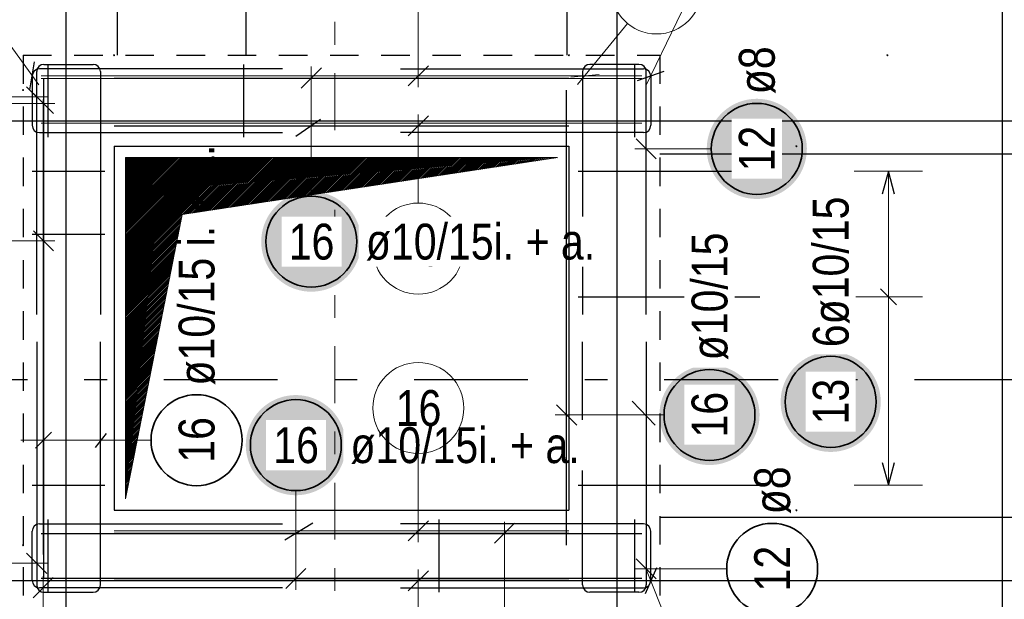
# Model space of a CAD drawing. Header units: millimetres. Extents: x -50 to 89, y -23 to 66.
# Tile 24 of 60: x 10.67 to 15, y 10.9 to 13.45. Entities that reach past the tile are written whole.
import ezdxf

# ---------------------------------------------------------------- set-up
doc = ezdxf.new("R2010")
doc.units = ezdxf.units.MM
for name, pattern in [('DASHDOT', [1, 0.5, -0.25, 0, -0.25]), ('DASHDOTX2', [2, 1, -0.5, 0, -0.5]), ('HIDDEN', [0.375, 0.25, -0.125])]:
    doc.linetypes.add(name, pattern=pattern)
for name, color, linetype, lineweight in [('Achsen', 7, 'Continuous', 20), ('Bewehrung obere', 7, 'Continuous', 20), ('nplo Bewehrung', 7, 'Continuous', 20)]:
    doc.layers.add(name, color=color, linetype=linetype, lineweight=lineweight)
doc.styles.add('Arial Narrow', font='ARIALN.TTF')

msp = doc.modelspace()

# ---------------------------------------------------------------- hatches: boundary and pattern name
at = {"lineweight": 13}
h = msp.add_hatch(dxfattribs=at)
h.set_pattern_fill('Mau', color=6, scale=0.01, angle=45, style=0, pattern_type=2)
h.set_pattern_definition([(45, (0, 0), (-0.0036769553, 0.0036769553), [])])
h.paths.add_polyline_path([(11.13536, 11.341704), (11.38536, 12.591704), (13.03536, 12.841704), (11.13536, 12.841704)])
at = {"lineweight": 25, "true_color": 0xffffff}
msp.add_hatch(color=7, dxfattribs=at).paths.add_polyline_path([(13.923385, 11.710867), (13.923251, 11.718545), (13.922849, 11.726213), (13.92218, 11.733863), (13.921244, 11.741485), (13.920042, 11.74907), (13.918577, 11.756608), (13.91685, 11.76409), (13.914862, 11.771507), (13.912617, 11.778851), (13.910117, 11.786112), (13.907365, 11.793281), (13.904365, 11.800349), (13.901119, 11.807309), (13.897633, 11.814151), (13.89391, 11.820867), (13.889955, 11.827449), (13.885773, 11.83389), (13.881368, 11.84018), (13.876747, 11.846313), (13.871915, 11.85228), (13.866877, 11.858076), (13.86164, 11.863692), (13.85621, 11.869122), (13.850593, 11.874359), (13.844798, 11.879397), (13.83883, 11.884229), (13.832698, 11.888851), (13.826407, 11.893255), (13.819967, 11.897438), (13.813385, 11.901393), (13.806668, 11.905116), (13.799826, 11.908602), (13.792867, 11.911847), (13.785798, 11.914848), (13.778629, 11.917599), (13.771368, 11.9201), (13.764025, 11.922345), (13.756608, 11.924332), (13.749125, 11.92606), (13.741587, 11.927525), (13.734003, 11.928726), (13.726381, 11.929662), (13.718731, 11.930331), (13.711063, 11.930733), (13.703385, 11.930867), (13.695707, 11.930733), (13.688038, 11.930331), (13.680388, 11.929662), (13.672767, 11.928726), (13.665182, 11.927525), (13.657644, 11.92606), (13.650162, 11.924332), (13.642745, 11.922345), (13.635401, 11.9201), (13.62814, 11.917599), (13.620971, 11.914848), (13.613903, 11.911847), (13.606943, 11.908602), (13.600101, 11.905116), (13.593385, 11.901393), (13.586803, 11.897438), (13.580362, 11.893255), (13.574072, 11.888851), (13.567939, 11.884229), (13.561971, 11.879397), (13.556176, 11.874359), (13.55056, 11.869122), (13.54513, 11.863692), (13.539893, 11.858076), (13.534855, 11.85228), (13.530022, 11.846313), (13.525401, 11.84018), (13.520996, 11.83389), (13.516814, 11.827449), (13.512859, 11.820867), (13.509136, 11.814151), (13.50565, 11.807309), (13.502405, 11.800349), (13.499404, 11.793281), (13.496652, 11.786112), (13.494152, 11.778851), (13.491907, 11.771507), (13.48992, 11.76409), (13.488192, 11.756608), (13.486727, 11.74907), (13.485526, 11.741485), (13.48459, 11.733863), (13.483921, 11.726213), (13.483519, 11.718545), (13.483385, 11.710867), (13.483519, 11.703189), (13.483921, 11.695521), (13.48459, 11.687871), (13.485526, 11.680249), (13.486727, 11.672664), (13.488192, 11.665127), (13.48992, 11.657644), (13.491907, 11.650227), (13.494152, 11.642883), (13.496652, 11.635623), (13.499404, 11.628454), (13.502405, 11.621385), (13.50565, 11.614425), (13.509136, 11.607583), (13.512859, 11.600867), (13.516814, 11.594285), (13.520996, 11.587845), (13.525401, 11.581554), (13.530022, 11.575422), (13.534855, 11.569454), (13.539893, 11.563658), (13.54513, 11.558042), (13.55056, 11.552612), (13.556176, 11.547375), (13.561971, 11.542337), (13.567939, 11.537505), (13.574072, 11.532883), (13.580362, 11.528479), (13.586803, 11.524296), (13.593385, 11.520341), (13.600101, 11.516619), (13.606943, 11.513132), (13.613903, 11.509887), (13.620971, 11.506887), (13.62814, 11.504135), (13.635401, 11.501635), (13.642745, 11.499389), (13.650162, 11.497402), (13.657644, 11.495675), (13.665182, 11.494209), (13.672767, 11.493008), (13.680388, 11.492072), (13.688038, 11.491403), (13.695707, 11.491001), (13.703385, 11.490867), (13.711063, 11.491001), (13.718731, 11.491403), (13.726381, 11.492072), (13.734003, 11.493008), (13.741587, 11.494209), (13.749125, 11.495675), (13.756608, 11.497402), (13.764025, 11.499389), (13.771368, 11.501635), (13.778629, 11.504135), (13.785798, 11.506887), (13.792867, 11.509887), (13.799826, 11.513132), (13.806668, 11.516619), (13.813385, 11.520341), (13.819967, 11.524296), (13.826407, 11.528479), (13.832698, 11.532883), (13.83883, 11.537505), (13.844798, 11.542337), (13.850593, 11.547375), (13.85621, 11.552612), (13.86164, 11.558042), (13.866877, 11.563658), (13.871915, 11.569454), (13.876747, 11.575422), (13.881368, 11.581554), (13.885773, 11.587845), (13.889955, 11.594285), (13.89391, 11.600867), (13.897633, 11.607583), (13.901119, 11.614425), (13.904365, 11.621385), (13.907365, 11.628454), (13.910117, 11.635623), (13.912617, 11.642883), (13.914862, 11.650227), (13.91685, 11.657644), (13.918577, 11.665127), (13.920042, 11.672664), (13.921244, 11.680249), (13.92218, 11.687871), (13.922849, 11.695521)])
at = {"layer": 'Achsen', "lineweight": 25, "true_color": 0xffffff}
for points in [[(12.172577, 12.472623), (12.172443, 12.480301), (12.172041, 12.487969), (12.171372, 12.495619), (12.170436, 12.503241), (12.169235, 12.510825), (12.167769, 12.518363), (12.166042, 12.525846), (12.164055, 12.533263), (12.161809, 12.540607), (12.159309, 12.547867), (12.156557, 12.555036), (12.153557, 12.562105), (12.150312, 12.569065), (12.146825, 12.575907), (12.143103, 12.582623), (12.139148, 12.589205), (12.134965, 12.595645), (12.130561, 12.601936), (12.125939, 12.608068), (12.121107, 12.614036), (12.116069, 12.619832), (12.110832, 12.625448), (12.105402, 12.630878), (12.099786, 12.636115), (12.09399, 12.641153), (12.088023, 12.645985), (12.08189, 12.650607), (12.075599, 12.655011), (12.069159, 12.659193), (12.062577, 12.663148), (12.055861, 12.666871), (12.049019, 12.670358), (12.042059, 12.673603), (12.03499, 12.676603), (12.027821, 12.679355), (12.020561, 12.681855), (12.013217, 12.6841), (12.0058, 12.686088), (11.998318, 12.687815), (11.99078, 12.689281), (11.983195, 12.690482), (11.975573, 12.691418), (11.967923, 12.692087), (11.960255, 12.692489), (11.952577, 12.692623), (11.944899, 12.692489), (11.937231, 12.692087), (11.929581, 12.691418), (11.921959, 12.690482), (11.914374, 12.689281), (11.906836, 12.687815), (11.899354, 12.686088), (11.891937, 12.6841), (11.884593, 12.681855), (11.877333, 12.679355), (11.870164, 12.676603), (11.863095, 12.673603), (11.856135, 12.670358), (11.849293, 12.666871), (11.842577, 12.663148), (11.835995, 12.659193), (11.829555, 12.655011), (11.823264, 12.650607), (11.817131, 12.645985), (11.811164, 12.641153), (11.805368, 12.636115), (11.799752, 12.630878), (11.794322, 12.625448), (11.789085, 12.619832), (11.784047, 12.614036), (11.779215, 12.608068), (11.774593, 12.601936), (11.770189, 12.595645), (11.766006, 12.589205), (11.762051, 12.582623), (11.758329, 12.575907), (11.754842, 12.569065), (11.751597, 12.562105), (11.748597, 12.555036), (11.745845, 12.547867), (11.743345, 12.540607), (11.741099, 12.533263), (11.739112, 12.525846), (11.737385, 12.518363), (11.735919, 12.510825), (11.734718, 12.503241), (11.733782, 12.495619), (11.733113, 12.487969), (11.732711, 12.480301), (11.732577, 12.472623), (11.732711, 12.464945), (11.733113, 12.457276), (11.733782, 12.449627), (11.734718, 12.442005), (11.735919, 12.43442), (11.737385, 12.426882), (11.739112, 12.4194), (11.741099, 12.411983), (11.743345, 12.404639), (11.745845, 12.397378), (11.748597, 12.390209), (11.751597, 12.383141), (11.754842, 12.376181), (11.758329, 12.369339), (11.762051, 12.362623), (11.766006, 12.356041), (11.770189, 12.3496), (11.774593, 12.34331), (11.779215, 12.337177), (11.784047, 12.33121), (11.789085, 12.325414), (11.794322, 12.319798), (11.799752, 12.314368), (11.805368, 12.309131), (11.811164, 12.304093), (11.817131, 12.299261), (11.823264, 12.294639), (11.829555, 12.290235), (11.835995, 12.286052), (11.842577, 12.282097), (11.849293, 12.278374), (11.856135, 12.274888), (11.863095, 12.271643), (11.870164, 12.268642), (11.877333, 12.26589), (11.884593, 12.26339), (11.891937, 12.261145), (11.899354, 12.259158), (11.906836, 12.25743), (11.914374, 12.255965), (11.921959, 12.254764), (11.929581, 12.253828), (11.937231, 12.253159), (11.944899, 12.252757), (11.952577, 12.252623), (11.960255, 12.252757), (11.967923, 12.253159), (11.975573, 12.253828), (11.983195, 12.254764), (11.99078, 12.255965), (11.998318, 12.25743), (12.0058, 12.259158), (12.013217, 12.261145), (12.020561, 12.26339), (12.027821, 12.26589), (12.03499, 12.268642), (12.042059, 12.271643), (12.049019, 12.274888), (12.055861, 12.278374), (12.062577, 12.282097), (12.069159, 12.286052), (12.075599, 12.290235), (12.08189, 12.294639), (12.088023, 12.299261), (12.09399, 12.304093), (12.099786, 12.309131), (12.105402, 12.314368), (12.110832, 12.319798), (12.116069, 12.325414), (12.121107, 12.33121), (12.125939, 12.337177), (12.130561, 12.34331), (12.134965, 12.3496), (12.139148, 12.356041), (12.143103, 12.362623), (12.146825, 12.369339), (12.150312, 12.376181), (12.153557, 12.383141), (12.156557, 12.390209), (12.159309, 12.397378), (12.161809, 12.404639), (12.164055, 12.411983), (12.166042, 12.4194), (12.167769, 12.426882), (12.169235, 12.43442), (12.170436, 12.442005), (12.171372, 12.449627), (12.172041, 12.457276)], [(12.104641, 11.578138), (12.104507, 11.585816), (12.104106, 11.593484), (12.103436, 11.601134), (12.1025, 11.608756), (12.101299, 11.616341), (12.099834, 11.623879), (12.098106, 11.631361), (12.096119, 11.638778), (12.093874, 11.646122), (12.091374, 11.653382), (12.088622, 11.660551), (12.085621, 11.66762), (12.082376, 11.67458), (12.07889, 11.681422), (12.075167, 11.688138), (12.071212, 11.69472), (12.06703, 11.70116), (12.062625, 11.707451), (12.058004, 11.713584), (12.053171, 11.719551), (12.048133, 11.725347), (12.042896, 11.730963), (12.037466, 11.736393), (12.03185, 11.74163), (12.026055, 11.746668), (12.020087, 11.7515), (12.013954, 11.756122), (12.007664, 11.760526), (12.001224, 11.764709), (11.994641, 11.768664), (11.987925, 11.772386), (11.981083, 11.775873), (11.974123, 11.779118), (11.967055, 11.782118), (11.959886, 11.78487), (11.952625, 11.78737), (11.945282, 11.789616), (11.937864, 11.791603), (11.930382, 11.79333), (11.922844, 11.794796), (11.91526, 11.795997), (11.907638, 11.796933), (11.899988, 11.797602), (11.892319, 11.798004), (11.884641, 11.798138), (11.876964, 11.798004), (11.869295, 11.797602), (11.861645, 11.796933), (11.854023, 11.795997), (11.846439, 11.794796), (11.838901, 11.79333), (11.831419, 11.791603), (11.824001, 11.789616), (11.816658, 11.78737), (11.809397, 11.78487), (11.802228, 11.782118), (11.795159, 11.779118), (11.7882, 11.775873), (11.781358, 11.772386), (11.774641, 11.768664), (11.768059, 11.764709), (11.761619, 11.760526), (11.755329, 11.756122), (11.749196, 11.7515), (11.743228, 11.746668), (11.737433, 11.74163), (11.731817, 11.736393), (11.726387, 11.730963), (11.72115, 11.725347), (11.716112, 11.719551), (11.711279, 11.713584), (11.706658, 11.707451), (11.702253, 11.70116), (11.698071, 11.69472), (11.694116, 11.688138), (11.690393, 11.681422), (11.686907, 11.67458), (11.683661, 11.66762), (11.680661, 11.660551), (11.677909, 11.653382), (11.675409, 11.646122), (11.673164, 11.638778), (11.671176, 11.631361), (11.669449, 11.623879), (11.667984, 11.616341), (11.666782, 11.608756), (11.665847, 11.601134), (11.665177, 11.593484), (11.664775, 11.585816), (11.664641, 11.578138), (11.664775, 11.57046), (11.665177, 11.562792), (11.665847, 11.555142), (11.666782, 11.54752), (11.667984, 11.539935), (11.669449, 11.532397), (11.671176, 11.524915), (11.673164, 11.517498), (11.675409, 11.510154), (11.677909, 11.502894), (11.680661, 11.495725), (11.683661, 11.488656), (11.686907, 11.481696), (11.690393, 11.474854), (11.694116, 11.468138), (11.698071, 11.461556), (11.702253, 11.455116), (11.706658, 11.448825), (11.711279, 11.442692), (11.716112, 11.436725), (11.72115, 11.430929), (11.726387, 11.425313), (11.731817, 11.419883), (11.737433, 11.414646), (11.743228, 11.409608), (11.749196, 11.404776), (11.755329, 11.400154), (11.761619, 11.39575), (11.768059, 11.391567), (11.774641, 11.387612), (11.781358, 11.38389), (11.7882, 11.380403), (11.795159, 11.377158), (11.802228, 11.374158), (11.809397, 11.371406), (11.816658, 11.368906), (11.824001, 11.36666), (11.831419, 11.364673), (11.838901, 11.362946), (11.846439, 11.36148), (11.854023, 11.360279), (11.861645, 11.359343), (11.869295, 11.358674), (11.876964, 11.358272), (11.884641, 11.358138), (11.892319, 11.358272), (11.899988, 11.358674), (11.907638, 11.359343), (11.91526, 11.360279), (11.922844, 11.36148), (11.930382, 11.362946), (11.937864, 11.364673), (11.945282, 11.36666), (11.952625, 11.368906), (11.959886, 11.371406), (11.967055, 11.374158), (11.974123, 11.377158), (11.981083, 11.380403), (11.987925, 11.38389), (11.994641, 11.387612), (12.001224, 11.391567), (12.007664, 11.39575), (12.013954, 11.400154), (12.020087, 11.404776), (12.026055, 11.409608), (12.03185, 11.414646), (12.037466, 11.419883), (12.042896, 11.425313), (12.048133, 11.430929), (12.053171, 11.436725), (12.058004, 11.442692), (12.062625, 11.448825), (12.06703, 11.455116), (12.071212, 11.461556), (12.075167, 11.468138), (12.07889, 11.474854), (12.082376, 11.481696), (12.085621, 11.488656), (12.088622, 11.495725), (12.091374, 11.502894), (12.093874, 11.510154), (12.096119, 11.517498), (12.098106, 11.524915), (12.099834, 11.532397), (12.101299, 11.539935), (12.1025, 11.54752), (12.103436, 11.555142), (12.104106, 11.562792)]]:
    msp.add_hatch(color=7, dxfattribs=at).paths.add_polyline_path(points)
at = {"layer": 'Bewehrung obere', "lineweight": 25, "true_color": 0xffffff}
msp.add_hatch(color=7, dxfattribs=at).paths.add_polyline_path([(14.456276, 11.768502), (14.456142, 11.77618), (14.45574, 11.783849), (14.455071, 11.791499), (14.454135, 11.79912), (14.452934, 11.806705), (14.451468, 11.814243), (14.449741, 11.821725), (14.447753, 11.829143), (14.445508, 11.836486), (14.443008, 11.843747), (14.440256, 11.850916), (14.437256, 11.857984), (14.434011, 11.864944), (14.430524, 11.871786), (14.426801, 11.878502), (14.422846, 11.885085), (14.418664, 11.891525), (14.41426, 11.897815), (14.409638, 11.903948), (14.404806, 11.909916), (14.399768, 11.915711), (14.394531, 11.921327), (14.389101, 11.926757), (14.383485, 11.931994), (14.377689, 11.937032), (14.371721, 11.941865), (14.365589, 11.946486), (14.359298, 11.950891), (14.352858, 11.955073), (14.346276, 11.959028), (14.33956, 11.962751), (14.332717, 11.966237), (14.325758, 11.969482), (14.318689, 11.972483), (14.31152, 11.975235), (14.30426, 11.977735), (14.296916, 11.97998), (14.289499, 11.981967), (14.282016, 11.983695), (14.274478, 11.98516), (14.266894, 11.986361), (14.259272, 11.987297), (14.251622, 11.987966), (14.243954, 11.988368), (14.236276, 11.988502), (14.228598, 11.988368), (14.220929, 11.987966), (14.21328, 11.987297), (14.205658, 11.986361), (14.198073, 11.98516), (14.190535, 11.983695), (14.183053, 11.981967), (14.175636, 11.97998), (14.168292, 11.977735), (14.161031, 11.975235), (14.153862, 11.972483), (14.146794, 11.969482), (14.139834, 11.966237), (14.132992, 11.962751), (14.126276, 11.959028), (14.119694, 11.955073), (14.113253, 11.950891), (14.106963, 11.946486), (14.10083, 11.941865), (14.094863, 11.937032), (14.089067, 11.931994), (14.083451, 11.926757), (14.078021, 11.921327), (14.072784, 11.915711), (14.067746, 11.909916), (14.062913, 11.903948), (14.058292, 11.897815), (14.053888, 11.891525), (14.049705, 11.885085), (14.04575, 11.878502), (14.042027, 11.871786), (14.038541, 11.864944), (14.035296, 11.857984), (14.032295, 11.850916), (14.029543, 11.843747), (14.027043, 11.836486), (14.024798, 11.829143), (14.022811, 11.821725), (14.021083, 11.814243), (14.019618, 11.806705), (14.018417, 11.79912), (14.017481, 11.791499), (14.016812, 11.783849), (14.01641, 11.77618), (14.016276, 11.768502), (14.01641, 11.760824), (14.016812, 11.753156), (14.017481, 11.745506), (14.018417, 11.737884), (14.019618, 11.7303), (14.021083, 11.722762), (14.022811, 11.71528), (14.024798, 11.707862), (14.027043, 11.700519), (14.029543, 11.693258), (14.032295, 11.686089), (14.035296, 11.67902), (14.038541, 11.672061), (14.042027, 11.665219), (14.04575, 11.658502), (14.049705, 11.65192), (14.053888, 11.64548), (14.058292, 11.63919), (14.062913, 11.633057), (14.067746, 11.627089), (14.072784, 11.621294), (14.078021, 11.615678), (14.083451, 11.610248), (14.089067, 11.605011), (14.094863, 11.599973), (14.10083, 11.59514), (14.106963, 11.590519), (14.113253, 11.586114), (14.119694, 11.581932), (14.126276, 11.577977), (14.132992, 11.574254), (14.139834, 11.570768), (14.146794, 11.567522), (14.153862, 11.564522), (14.161031, 11.56177), (14.168292, 11.55927), (14.175636, 11.557025), (14.183053, 11.555037), (14.190535, 11.55331), (14.198073, 11.551845), (14.205658, 11.550643), (14.21328, 11.549708), (14.220929, 11.549038), (14.228598, 11.548636), (14.236276, 11.548502), (14.243954, 11.548636), (14.251622, 11.549038), (14.259272, 11.549708), (14.266894, 11.550643), (14.274478, 11.551845), (14.282016, 11.55331), (14.289499, 11.555037), (14.296916, 11.557025), (14.30426, 11.55927), (14.31152, 11.56177), (14.318689, 11.564522), (14.325758, 11.567522), (14.332717, 11.570768), (14.33956, 11.574254), (14.346276, 11.577977), (14.352858, 11.581932), (14.359298, 11.586114), (14.365589, 11.590519), (14.371721, 11.59514), (14.377689, 11.599973), (14.383485, 11.605011), (14.389101, 11.610248), (14.394531, 11.615678), (14.399768, 11.621294), (14.404806, 11.627089), (14.409638, 11.633057), (14.41426, 11.63919), (14.418664, 11.64548), (14.422846, 11.65192), (14.426801, 11.658502), (14.430524, 11.665219), (14.434011, 11.672061), (14.437256, 11.67902), (14.440256, 11.686089), (14.443008, 11.693258), (14.445508, 11.700519), (14.447753, 11.707862), (14.449741, 11.71528), (14.451468, 11.722762), (14.452934, 11.7303), (14.454135, 11.737884), (14.455071, 11.745506), (14.45574, 11.753156)])

# ---------------------------------------------------------------- linework, layer by layer
at = {"color": 3, "linetype": 'HIDDEN', "lineweight": 25, "ltscale": 0.5}
for p, q in [((10.68536, 13.291704), (13.48536, 13.291704)), ((10.68536, 13.291704), (10.68536, 10.891704)), ((13.48536, 13.291704), (13.48536, 10.891704))]:
    msp.add_line(p, q, dxfattribs=at)
at = {"color": 3, "linetype": 'Continuous', "lineweight": 25, "ltscale": 0.5}
for p, q in [((10.775667, 11.097232), (10.775667, 13.097232)), ((10.740311, 11.564645), (10.811022, 11.635355))]:
    msp.add_line(p, q, dxfattribs=at)
at = {"color": 3, "linetype": 'Continuous', "lineweight": 25}
for p, q in [((11.08536, 12.891704), (13.08536, 12.891704)), ((11.08536, 12.891704), (11.08536, 11.291704)), ((13.363074, 11.771637), (13.464357, 11.666303)), ((11.003239, 11.567185), (11.052218, 11.628992)), ((11.08536, 11.291704), (13.08536, 11.291704))]:
    msp.add_line(p, q, dxfattribs=at)
at = {"color": 6, "linetype": 'Continuous', "lineweight": 13}
for p, q in [((11.13536, 11.341704), (11.13536, 12.841704)), ((11.13536, 12.841704), (13.03536, 12.841704)), ((11.38536, 12.591704), (13.03536, 12.841704)), ((11.13536, 11.341704), (11.38536, 12.591704))]:
    msp.add_line(p, q, dxfattribs=at)
at = {"color": 5, "linetype": 'Continuous', "lineweight": 18, "ltscale": 0.5}
for p, q in [((10.775667, 11.45), (10.775667, 11.75)), ((13.503385, 11.710867), (13.02536, 11.710867)), ((10.875667, 11.6), (10.675667, 11.6)), ((11.24813, 11.6), (10.875667, 11.6))]:
    msp.add_line(p, q, dxfattribs=at)
at = {"color": 9, "linetype": 'Continuous', "lineweight": 0}
for centre in [(10.68536, 13.138524), (10.68536, 11.138524)]:
    msp.add_circle(centre, 0.00222, dxfattribs=at)
at = {"color": 2, "linetype": 'Continuous', "lineweight": 35, "ltscale": 0.5}
for centre in [(13.703385, 11.710867), (11.44813, 11.6)]:
    msp.add_circle(centre, 0.2, dxfattribs=at)
at = {"layer": 'Achsen', "color": 3, "linetype": 'Continuous', "lineweight": 25, "ltscale": 0.5}
for p, q in [((11.996771, 13.235898), (11.908383, 13.14751)), ((10.77536, 13.191704), (10.77536, 10.991704)), ((11.08536, 13.191704), (13.08536, 13.191704)), ((12.845966, 11.235898), (12.757577, 11.14751)), ((10.76536, 11.189704), (13.40536, 11.189704)), ((11.08536, 11.191704), (13.08536, 11.191704)), ((11.840447, 10.94751), (11.928836, 11.035898)), ((10.76536, 10.993704), (13.40536, 10.993704)), ((11.08536, 10.991704), (13.08536, 10.991704))]:
    msp.add_line(p, q, dxfattribs=at)
at = {"layer": 'Achsen', "color": 5, "linetype": 'Continuous', "lineweight": 18, "ltscale": 0.5}
for p, q in [((11.952577, 12.672623), (11.952577, 13.241704)), ((11.884641, 11.378138), (11.884641, 10.941704)), ((12.801771, 10.011813), (12.801771, 11.241704))]:
    msp.add_line(p, q, dxfattribs=at)
at = {"layer": 'Achsen', "color": 9, "linetype": 'Continuous', "lineweight": 0, "ltscale": 0.5}
for p, q in [((10.819555, 13.034965), (10.731166, 13.123353)), ((10.415617, 13.079159), (10.82536, 13.079159))]:
    msp.add_line(p, q, dxfattribs=at)
at = {"layer": 'Achsen', "color": 3, "linetype": 'Continuous', "lineweight": 25}
for p, q in [((11.883962, 12.93583), (11.993565, 13.011182)), ((11.836011, 11.161636), (11.959314, 11.236988))]:
    msp.add_line(p, q, dxfattribs=at)
at = {"layer": 'Achsen', "color": 3, "linetype": 'DASHDOTX2', "lineweight": 25, "ltscale": 0.5}
msp.add_line((3.604582, 11.867023), (49.572129, 11.867023), dxfattribs=at)
at = {"layer": 'Achsen', "color": 9, "linetype": 'Continuous', "lineweight": 0}
for centre in [(11.08536, 13.291704), (13.08536, 13.291704)]:
    msp.add_circle(centre, 0.00222, dxfattribs=at)
at = {"layer": 'Achsen', "color": 2, "linetype": 'Continuous', "lineweight": 35, "ltscale": 0.5}
for centre in [(11.952577, 12.472623), (11.884641, 11.578138)]:
    msp.add_circle(centre, 0.2, dxfattribs=at)
at = {"layer": 'Bewehrung obere', "color": 9, "linetype": 'DASHDOT', "lineweight": 0, "ltscale": 0.5}
msp.add_line((12.055841, 2.162878), (12.055841, 38.420087), dxfattribs=at)
at = {"layer": 'Bewehrung obere', "color": 3, "linetype": 'Continuous', "lineweight": 25, "ltscale": 0.5}
for p, q in [((13.297026, 3.567223), (13.297026, 22.121704)), ((14.992041, 3.567223), (14.992041, 22.121704)), ((10.875357, 3.567223), (10.875357, 22.041704)), ((11.101223, 13.291704), (11.101223, 22.061704)), ((11.665738, 13.291704), (11.665738, 22.061704)), ((13.077025, 13.291704), (13.077025, 22.061704)), ((10.715492, 13.139988), (10.735229, 13.26342)), ((10.77736, 13.251704), (10.99336, 13.251704)), ((10.79536, 12.931704), (10.79536, 13.251704)), ((11.65536, 12.931704), (11.65536, 13.251704)), ((13.39336, 13.251704), (13.17736, 13.251704)), ((13.375359, 12.931704), (13.375359, 13.251704)), ((10.74536, 12.151704), (10.74536, 13.219704)), ((11.82536, 13.231704), (10.75736, 13.231704)), ((11.02536, 13.219704), (11.02536, 12.151704)), ((12.34536, 13.231704), (13.41336, 13.231704)), ((13.14536, 13.219704), (13.14536, 12.151704)), ((13.386318, 13.181203), (13.504403, 13.222205)), ((13.42536, 12.151704), (13.42536, 13.219704)), ((10.72536, 13.199704), (10.72536, 12.983704)), ((13.44536, 13.199704), (13.44536, 12.983704)), ((10.789555, 13.06453), (10.701166, 13.152918)), ((25.985768, 13.001704), (5.985768, 13.001704)), ((10.75736, 12.951704), (11.82536, 12.951704)), ((11.08536, 12.981704), (13.08536, 12.981704)), ((13.41336, 12.951704), (12.34536, 12.951704)), ((13.381166, 12.92443), (13.469555, 12.836042)), ((13.48536, 12.858632), (26.08536, 12.858632)), ((10.72536, 12.781704), (11.04536, 12.781704)), ((13.12536, 12.781704), (13.92536, 12.781704)), ((14.49, 12.781704), (14.463205, 12.681704)), ((14.516795, 12.681704), (14.49, 12.781704)), ((10.72536, 12.505704), (11.04536, 12.505704)), ((14.525355, 12.194349), (14.454645, 12.26506)), ((13.12536, 12.229704), (13.92536, 12.229704)), ((10.74536, 12.031704), (10.74536, 10.963704)), ((11.02536, 10.963704), (11.02536, 12.031704)), ((13.14536, 10.963704), (13.14536, 12.031704)), ((13.42536, 12.031704), (13.42536, 10.963704)), ((14.463205, 11.501705), (14.49, 11.401705)), ((14.49, 11.401705), (14.516795, 11.501705)), ((10.72536, 11.401705), (11.04536, 11.401705)), ((13.12536, 11.401705), (13.92536, 11.401705)), ((13.48536, 11.261705), (26.08536, 11.261705)), ((10.75736, 11.231704), (11.82536, 11.231704)), ((10.79536, 10.931704), (10.79536, 11.251704)), ((13.41336, 11.231704), (12.34536, 11.231704)), ((12.515359, 10.931704), (12.515359, 11.251704)), ((13.375359, 10.931704), (13.375359, 11.251704)), ((10.72536, 10.983704), (10.72536, 11.199704)), ((13.44536, 10.983704), (13.44536, 11.199704)), ((10.789555, 11.01469), (10.701166, 11.103078)), ((13.381166, 11.078491), (13.469555, 10.990103)), ((13.469843, 11.039209), (13.420878, 10.924199)), ((10.818291, 10.995898), (10.729903, 10.90751)), ((25.985864, 10.981699), (5.985864, 10.981699)), ((11.82536, 10.951704), (10.75736, 10.951704)), ((10.77736, 10.931704), (10.99336, 10.931704)), ((12.34536, 10.951704), (13.41336, 10.951704)), ((13.39336, 10.931704), (13.17736, 10.931704))]:
    msp.add_line(p, q, dxfattribs=at)
at = {"layer": 'Bewehrung obere', "color": 5, "linetype": 'Continuous', "lineweight": 18, "ltscale": 0.5}
for p, q in [((10.368046, 13.695041), (10.75469, 13.16121)), ((13.60558, 13.532368), (13.423558, 13.156708)), ((10.226519, 13.108724), (10.79536, 13.108724)), ((13.711386, 12.880236), (13.37536, 12.880236)), ((14.64, 12.781704), (14.34, 12.781704)), ((14.49, 12.781704), (14.49, 11.401705)), ((14.64, 12.229704), (14.34, 12.229704)), ((14.34, 11.401705), (14.64, 11.401705)), ((10.117964, 11.058884), (10.79536, 11.058884)), ((10.774097, 10.781143), (10.774097, 11.001704)), ((13.778874, 11.034297), (13.37536, 11.034297)), ((13.579596, 10.648423), (13.42668, 11.028083))]:
    msp.add_line(p, q, dxfattribs=at)
at = {"layer": 'Bewehrung obere', "color": 9, "linetype": 'Continuous', "lineweight": 0, "ltscale": 0.5}
for p, q in [((12.423127, 13.5414), (12.423127, 13.151704)), ((13.343482, 13.430674), (13.12362, 13.163071)), ((12.378933, 13.15751), (12.467322, 13.245898)), ((13.093158, 13.195612), (13.217563, 13.207796)), ((10.76536, 13.201704), (13.40536, 13.201704)), ((11.08536, 13.201704), (13.08536, 13.201704)), ((10.77536, 11.138524), (10.77536, 13.138524)), ((12.423127, 12.642007), (12.423127, 13.031704)), ((12.467322, 13.025898), (12.378933, 12.93751)), ((10.819555, 12.432096), (10.731166, 12.520485)), ((10.435664, 12.476291), (10.82536, 12.476291)), ((12.378933, 11.15751), (12.467322, 11.245898)), ((11.08536, 11.201704), (13.08536, 11.201704)), ((12.467322, 11.025898), (12.378933, 10.93751)), ((12.423127, 10.642007), (12.423127, 11.031704)), ((11.08536, 10.981704), (13.08536, 10.981704))]:
    msp.add_line(p, q, dxfattribs=at)
for centre in [(13.470445, 13.585206), (12.423127, 12.442007)]:
    msp.add_circle(centre, 0.2, dxfattribs=at)
at = {"layer": 'Bewehrung obere', "color": 9, "linetype": 'Continuous', "lineweight": 0}
for centre in [(14.48536, 13.291704), (14.08536, 12.891704), (14.08536, 11.291704)]:
    msp.add_circle(centre, 0.00222, dxfattribs=at)
at = {"layer": 'Bewehrung obere', "color": 2, "linetype": 'Continuous', "lineweight": 35, "ltscale": 0.5}
for centre in [(13.911386, 12.880236), (14.236276, 11.768502), (13.978874, 11.034297)]:
    msp.add_circle(centre, 0.2, dxfattribs=at)
at = {"layer": 'Bewehrung obere', "color": 3, "linetype": 'Continuous', "lineweight": 25, "ltscale": 0.5}
for centre, start, end in [((10.77736, 13.219704), 90, 180), ((10.99336, 13.219704), 0, 90), ((13.17736, 13.219704), 90, 180), ((13.39336, 13.219704), 0, 90), ((10.75736, 13.199704), 90, 180), ((13.41336, 13.199704), 0, 90), ((10.75736, 12.983704), 180, 270), ((13.41336, 12.983704), 270, 0), ((10.75736, 11.199704), 90, 180), ((13.41336, 11.199704), 0, 90), ((10.75736, 10.983704), 180, 270), ((10.77736, 10.963704), 180, 270), ((10.99336, 10.963704), 270, 0), ((13.17736, 10.963704), 180, 270), ((13.39336, 10.963704), 270, 0), ((13.41336, 10.983704), 270, 0)]:
    msp.add_arc(centre, 0.032, start, end, dxfattribs=at)
at = {"layer": 'nplo Bewehrung', "color": 9, "linetype": 'Continuous', "lineweight": 0, "ltscale": 0.5}
for p, q in [((10.76536, 13.189704), (13.40536, 13.189704)), ((10.76536, 12.993704), (13.40536, 12.993704))]:
    msp.add_line(p, q, dxfattribs=at)

# ---------------------------------------------------------------- texts
at = {"color": 2, "lineweight": 35, "char_height": 0.1575, "attachment_point": 1, "rotation": 90, "line_spacing_factor": 0.9, "style": 'Arial Narrow'}
for s, insert in [('ø10/15 i. + a.', (11.36938, 11.84)), ('16', (11.36938, 11.500775))]:
    msp.add_mtext(s, dxfattribs=dict(at, insert=insert))
at = {"layer": 'Bewehrung obere', "color": 2, "lineweight": 35, "insert": (13.832636, 13.120236), "char_height": 0.1575, "attachment_point": 1, "rotation": 90, "line_spacing_factor": 0.9, "style": 'Arial Narrow', "bg_fill": 3, "box_fill_scale": 1.2, "bg_fill_color": 256, "bg_fill_true_color": 13158600, "bg_fill_transparency": 0}
msp.add_mtext('ø8', dxfattribs=at)
at = {"layer": 'Bewehrung obere', "color": 9, "lineweight": 0, "insert": (12.323902, 12.520757), "char_height": 0.1575, "attachment_point": 1, "line_spacing_factor": 0.9, "style": 'Arial Narrow'}
msp.add_mtext('16', dxfattribs=at)
at = {"layer": 'Bewehrung obere', "color": 2, "lineweight": 35, "char_height": 0.1575, "attachment_point": 1, "rotation": 90, "line_spacing_factor": 0.9, "style": 'Arial Narrow'}
for s, insert in [('ø8', (13.900124, 11.274297)), ('12', (13.900124, 10.935072))]:
    msp.add_mtext(s, dxfattribs=dict(at, insert=insert))

# ---------------------------------------------------------------- next in the draw order: texts
at = {"color": 2, "lineweight": 35, "char_height": 0.1575, "attachment_point": 1, "rotation": 90, "line_spacing_factor": 0.9, "style": 'Arial Narrow', "bg_fill": 3, "box_fill_scale": 1.2, "bg_fill_color": 256, "bg_fill_true_color": 13158600, "bg_fill_transparency": 0}
for s, insert in [('ø10/15', (13.624635, 11.950867)), ('16', (13.624635, 11.611642))]:
    msp.add_mtext(s, dxfattribs=dict(at, insert=insert))
at = {"layer": 'Achsen', "color": 2, "lineweight": 35, "char_height": 0.1575, "attachment_point": 1, "line_spacing_factor": 0.9, "style": 'Arial Narrow', "bg_fill": 3, "box_fill_scale": 1.2, "bg_fill_color": 256, "bg_fill_true_color": 13158600, "bg_fill_transparency": 0}
for s, insert in [('16', (11.853352, 12.551373)), ('ø10/15i. + a.', (12.192577, 12.551373)), ('16', (11.785416, 11.656888)), ('ø10/15i. + a.', (12.124641, 11.656888))]:
    msp.add_mtext(s, dxfattribs=dict(at, insert=insert))
at = {"layer": 'Bewehrung obere', "color": 2, "lineweight": 35, "char_height": 0.1575, "attachment_point": 1, "rotation": 90, "line_spacing_factor": 0.9, "style": 'Arial Narrow', "bg_fill": 3, "box_fill_scale": 1.2, "bg_fill_color": 256, "bg_fill_true_color": 13158600, "bg_fill_transparency": 0}
for s, insert in [('6ø10/15', (14.157526, 12.008502)), ('13', (14.157526, 11.669277))]:
    msp.add_mtext(s, dxfattribs=dict(at, insert=insert))

# ---------------------------------------------------------------- next in the draw order: hatches: boundary and pattern name
at = {"layer": 'Bewehrung obere', "lineweight": 25, "true_color": 0xffffff}
msp.add_hatch(color=7, dxfattribs=at).paths.add_polyline_path([(14.131386, 12.880236), (14.131252, 12.887914), (14.13085, 12.895583), (14.13018, 12.903232), (14.129245, 12.910854), (14.128043, 12.918439), (14.126578, 12.925977), (14.124851, 12.933459), (14.122863, 12.940876), (14.120618, 12.94822), (14.118118, 12.955481), (14.115366, 12.96265), (14.112366, 12.969718), (14.10912, 12.976678), (14.105634, 12.98352), (14.101911, 12.990236), (14.097956, 12.996818), (14.093774, 13.003259), (14.089369, 13.009549), (14.084748, 13.015682), (14.079915, 13.02165), (14.074878, 13.027445), (14.06964, 13.033061), (14.06421, 13.038491), (14.058594, 13.043728), (14.052799, 13.048766), (14.046831, 13.053599), (14.040698, 13.05822), (14.034408, 13.062625), (14.027968, 13.066807), (14.021386, 13.070762), (14.014669, 13.074485), (14.007827, 13.077971), (14.000868, 13.081216), (13.993799, 13.084217), (13.98663, 13.086969), (13.979369, 13.089469), (13.972026, 13.091714), (13.964608, 13.093701), (13.957126, 13.095429), (13.949588, 13.096894), (13.942004, 13.098095), (13.934382, 13.099031), (13.926732, 13.0997), (13.919064, 13.100102), (13.911386, 13.100236), (13.903708, 13.100102), (13.896039, 13.0997), (13.888389, 13.099031), (13.880768, 13.098095), (13.873183, 13.096894), (13.865645, 13.095429), (13.858163, 13.093701), (13.850745, 13.091714), (13.843402, 13.089469), (13.836141, 13.086969), (13.828972, 13.084217), (13.821904, 13.081216), (13.814944, 13.077971), (13.808102, 13.074485), (13.801386, 13.070762), (13.794803, 13.066807), (13.788363, 13.062625), (13.782073, 13.05822), (13.77594, 13.053599), (13.769972, 13.048766), (13.764177, 13.043728), (13.758561, 13.038491), (13.753131, 13.033061), (13.747894, 13.027445), (13.742856, 13.02165), (13.738023, 13.015682), (13.733402, 13.009549), (13.728997, 13.003259), (13.724815, 12.996818), (13.72086, 12.990236), (13.717137, 12.98352), (13.713651, 12.976678), (13.710406, 12.969718), (13.707405, 12.96265), (13.704653, 12.955481), (13.702153, 12.94822), (13.699908, 12.940876), (13.697921, 12.933459), (13.696193, 12.925977), (13.694728, 12.918439), (13.693527, 12.910854), (13.692591, 12.903232), (13.691922, 12.895583), (13.69152, 12.887914), (13.691386, 12.880236), (13.69152, 12.872558), (13.691922, 12.86489), (13.692591, 12.85724), (13.693527, 12.849618), (13.694728, 12.842034), (13.696193, 12.834496), (13.697921, 12.827013), (13.699908, 12.819596), (13.702153, 12.812252), (13.704653, 12.804992), (13.707405, 12.797823), (13.710406, 12.790754), (13.713651, 12.783795), (13.717137, 12.776952), (13.72086, 12.770236), (13.724815, 12.763654), (13.728997, 12.757214), (13.733402, 12.750923), (13.738023, 12.744791), (13.742856, 12.738823), (13.747894, 12.733028), (13.753131, 12.727411), (13.758561, 12.721981), (13.764177, 12.716744), (13.769972, 12.711706), (13.77594, 12.706874), (13.782073, 12.702252), (13.788363, 12.697848), (13.794803, 12.693666), (13.801386, 12.689711), (13.808102, 12.685988), (13.814944, 12.682502), (13.821904, 12.679256), (13.828972, 12.676256), (13.836141, 12.673504), (13.843402, 12.671004), (13.850745, 12.668759), (13.858163, 12.666771), (13.865645, 12.665044), (13.873183, 12.663579), (13.880768, 12.662377), (13.888389, 12.661441), (13.896039, 12.660772), (13.903708, 12.66037), (13.911386, 12.660236), (13.919064, 12.66037), (13.926732, 12.660772), (13.934382, 12.661441), (13.942004, 12.662377), (13.949588, 12.663579), (13.957126, 12.665044), (13.964608, 12.666771), (13.972026, 12.668759), (13.979369, 12.671004), (13.98663, 12.673504), (13.993799, 12.676256), (14.000868, 12.679256), (14.007827, 12.682502), (14.014669, 12.685988), (14.021386, 12.689711), (14.027968, 12.693666), (14.034408, 12.697848), (14.040698, 12.702252), (14.046831, 12.706874), (14.052799, 12.711706), (14.058594, 12.716744), (14.06421, 12.721981), (14.06964, 12.727411), (14.074878, 12.733028), (14.079915, 12.738823), (14.084748, 12.744791), (14.089369, 12.750923), (14.093774, 12.757214), (14.097956, 12.763654), (14.101911, 12.770236), (14.105634, 12.776952), (14.10912, 12.783795), (14.112366, 12.790754), (14.115366, 12.797823), (14.118118, 12.804992), (14.120618, 12.812252), (14.122863, 12.819596), (14.124851, 12.827013), (14.126578, 12.834496), (14.128043, 12.842034), (14.129245, 12.849618), (14.13018, 12.85724), (14.13085, 12.86489)])

# ---------------------------------------------------------------- next in the draw order: linework, layer by layer
at = {"color": 3, "linetype": 'Continuous', "lineweight": 25, "ltscale": 0.5}
for p, q in [((13.07536, 11.138524), (13.07536, 13.138524)), ((13.031166, 11.755061), (13.119555, 11.666673))]:
    msp.add_line(p, q, dxfattribs=at)
at = {"color": 3, "linetype": 'Continuous', "lineweight": 25}
msp.add_line((13.08536, 12.891704), (13.08536, 11.291704), dxfattribs=at)
at = {"layer": 'Bewehrung obere', "color": 9, "linetype": 'Continuous', "lineweight": 0, "ltscale": 0.5}
msp.add_line((12.423127, 11.5414), (12.423127, 11.151704), dxfattribs=at)
msp.add_circle((12.423127, 11.7414), 0.2, dxfattribs=at)

# ---------------------------------------------------------------- next in the draw order: texts
at = {"layer": 'Bewehrung obere', "color": 9, "lineweight": 0, "insert": (12.323902, 11.82015), "char_height": 0.1575, "attachment_point": 1, "line_spacing_factor": 0.9, "style": 'Arial Narrow'}
msp.add_mtext('16', dxfattribs=at)

# ---------------------------------------------------------------- next in the draw order: texts
at = {"layer": 'Bewehrung obere', "color": 2, "lineweight": 35, "insert": (13.832636, 12.781011), "char_height": 0.1575, "attachment_point": 1, "rotation": 90, "line_spacing_factor": 0.9, "style": 'Arial Narrow', "bg_fill": 3, "box_fill_scale": 1.2, "bg_fill_color": 256, "bg_fill_true_color": 13158600, "bg_fill_transparency": 0}
msp.add_mtext('12', dxfattribs=at)

doc.saveas('drawing.dxf')
